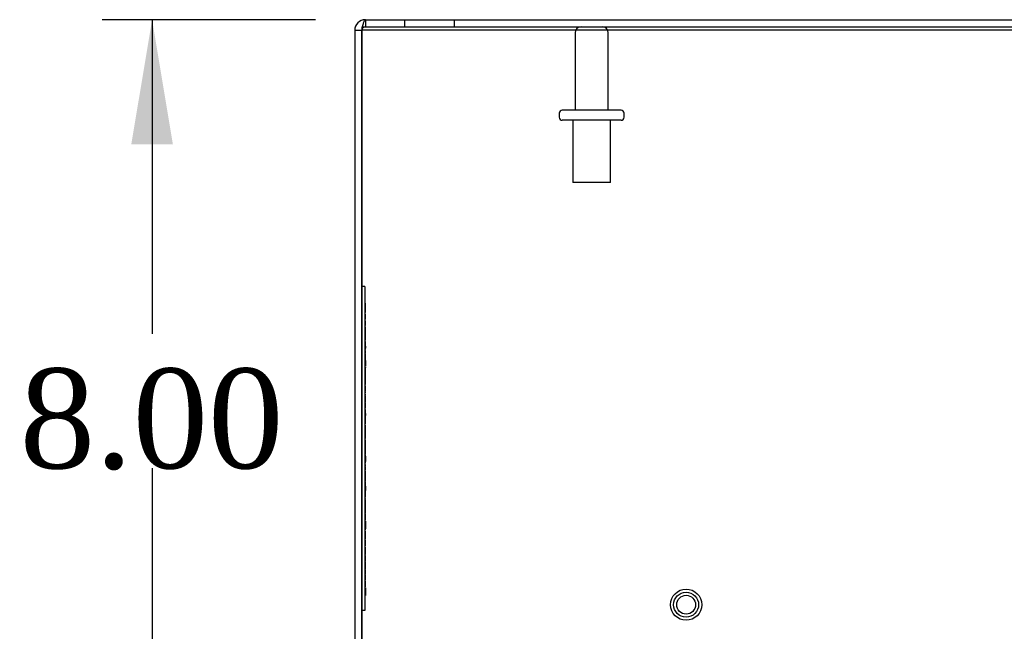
# Model space of a CAD drawing. Header units: inches. Extents: x 1 to 240, y -1 to 159.
# Tile 14 of 24: x 63 to 72, y 137 to 143. Entities that reach past the tile are written whole.
import ezdxf
from ezdxf.enums import TextEntityAlignment as Align
from ezdxf.lldxf.tags import DXFTag

# ---------------------------------------------------------------- set-up
doc = ezdxf.new("R2010")
doc.units = ezdxf.units.IN
doc.header["$MEASUREMENT"] = 0
for name, color, linetype in [('COM70706-7', 7, 'Continuous'), ('COM70709-4', 7, 'Continuous'), ('Default', 7, 'Continuous'), ('LAB86820', 7, 'Continuous'), ('STD26089', 7, 'Continuous'), ('STD26258', 7, 'Continuous')]:
    doc.layers.add(name, color=color, linetype=linetype)
doc.styles.add('SEACAD_Times_New_Roman', font='times.ttf')
tags = doc.linetypes.add('HIDDEN2', pattern=[0.1875, 0.125, -0.0625]).pattern_tags.tags
tags[6:7] = [DXFTag(74, 4), DXFTag(75, 0), DXFTag(340, '0'), DXFTag(46, 0.0), DXFTag(50, 0.0), DXFTag(44, 0.0), DXFTag(45, 0.0)]
tags[4:5] = [DXFTag(74, 4), DXFTag(75, 0), DXFTag(340, '0'), DXFTag(46, 0.0), DXFTag(50, 0.0), DXFTag(44, 0.0), DXFTag(45, 0.0)]
doc.dimstyles.new('HAMMOND_(STH_-_240x160)', dxfattribs={"dimtxt": 1, "dimasz": 1.25, "dimexe": 0.5, "dimexo": 0.5, "dimgap": 0.25, "dimtad": 0, "dimtih": 1, "dimtoh": 1, "dimzin": 0, "dimdsep": 46, "dimtxsty": 'SEACAD_Times_New_Roman', "dimblk1": '_SE_FILLED', "dimblk2": '_SE_FILLED', "dimsah": 1, "dimcen": 0.5, "dimadec": 0, "dimazin": 0, "dimtfac": 0.8, "dimtofl": 0, "dimtmove": 0, "dimatfit": 3, "dimfxl": 1, "dimtolj": 1, "dimtzin": 0, "dimarcsym": 0})

# ---------------------------------------------------------------- blocks, each defined once
blk = doc.blocks.new('SE3')
at = {"layer": 'COM70706-7', "color": 7, "linetype": 'Continuous'}
for p, q in [((66.0739, 142.9408), (89.8579, 142.9408)), ((66.0739, 142.9408), (66.0739, 142.8688)), ((66.0379, 142.8328), (65.9659, 142.8328)), ((65.9659, 142.8328), (65.9659, 135.0488)), ((66.0739, 142.8688), (89.8579, 142.8688))]:
    blk.add_line(p, q, dxfattribs=at)
at = {"layer": 'COM70706-7', "color": 7, "linetype": 'HIDDEN2'}
for p, q in [((66.4659, 142.9408), (66.4659, 142.8688)), ((66.9659, 142.8688), (66.9659, 142.9408)), ((66.0381, 135.1546), (66.0381, 142.8328))]:
    blk.add_line(p, q, dxfattribs=at)
at = {"layer": 'COM70706-7', "color": 7, "linetype": 'Continuous'}
blk.add_arc((66.0739, 142.8328), 0.108, 90, 180, dxfattribs=at)
at = {"layer": 'COM70706-7', "color": 7, "linetype": 'HIDDEN2'}
blk.add_arc((66.0739, 142.8328), 0.036, 90, 180, dxfattribs=at)
blk.add_open_spline([(66.0381, 142.8328), (66.041, 142.8469), (66.044, 142.861), (66.05, 142.8871), (66.053, 142.8991), (66.059, 142.9191), (66.062, 142.9271), (66.068, 142.9379), (66.071, 142.9408), (66.0739, 142.9408)], degree=3, knots=[0, 0, 0, 0, 0.25, 0.25, 0.5, 0.5, 0.75, 0.75, 1, 1, 1, 1], dxfattribs=at)
at = {"layer": 'COM70709-4', "color": 7, "linetype": 'Continuous'}
for p, q in [((66.0379, 142.8702), (66.0379, 142.8398)), ((66.0379, 142.8398), (89.8939, 142.8398)), ((66.0379, 142.8398), (66.0379, 135.1551))]:
    blk.add_line(p, q, dxfattribs=at)
at = {"layer": 'COM70709-4', "color": 7, "linetype": 'HIDDEN2'}
blk.add_line((66.0379, 142.8702), (89.8939, 142.8702), dxfattribs=at)
at = {"layer": 'LAB86820', "color": 7, "linetype": 'HIDDEN2'}
for p, q in [((66.0679, 140.2628), (66.0379, 140.2628)), ((66.0679, 140.2628), (66.0679, 137.0128)), ((66.0736, 140.0985), (66.0673, 140.0985)), ((66.0673, 140.0405), (66.0736, 140.0405)), ((66.0729, 140.0985), (66.0679, 140.0985)), ((66.0729, 140.0982), (66.0679, 140.0982)), ((66.0729, 140.0873), (66.0679, 140.0873)), ((66.0729, 140.0872), (66.0679, 140.0872)), ((66.0729, 140.0522), (66.0679, 140.0522)), ((66.0729, 140.0516), (66.0679, 140.0516)), ((66.0729, 140.0377), (66.0679, 140.0377)), ((66.0729, 140.0339), (66.0679, 140.0339)), ((66.0729, 140.0405), (66.0729, 140.0985)), ((66.0729, 140.0134), (66.0729, 140.0377)), ((66.0673, 139.936), (66.0679, 139.936)), ((66.0729, 140.0144), (66.0679, 140.0144)), ((66.0729, 140.0134), (66.0679, 140.0134)), ((66.0729, 140.0038), (66.0679, 140.0038)), ((66.0729, 139.9871), (66.0679, 139.9871)), ((66.0729, 139.9777), (66.0679, 139.9777)), ((66.0729, 139.9764), (66.0679, 139.9764)), ((66.0729, 139.9466), (66.0679, 139.9466)), ((66.0729, 139.936), (66.0679, 139.936)), ((66.0729, 140.0038), (66.0729, 140.0134)), ((66.0729, 139.9764), (66.0729, 139.9871)), ((66.0729, 139.9466), (66.0729, 139.9764)), ((66.0729, 139.936), (66.0729, 139.9466)), ((66.0729, 139.936), (66.0736, 139.936)), ((66.0736, 139.9236), (66.0673, 139.9236)), ((66.0736, 139.9125), (66.0673, 139.9125)), ((66.0673, 139.8833), (66.0736, 139.8833)), ((66.0673, 139.8729), (66.0736, 139.8729)), ((66.0736, 139.8627), (66.0673, 139.8627)), ((66.0736, 139.8517), (66.0673, 139.8517)), ((66.0736, 139.8426), (66.0673, 139.8426)), ((66.0729, 139.9211), (66.0679, 139.9211)), ((66.0729, 139.9107), (66.0679, 139.9107)), ((66.0729, 139.8817), (66.0679, 139.8817)), ((66.0729, 139.8711), (66.0679, 139.8711)), ((66.0729, 139.8602), (66.0679, 139.8602)), ((66.0729, 139.8498), (66.0679, 139.8498)), ((66.0729, 139.8401), (66.0679, 139.8401)), ((66.0729, 139.8729), (66.0729, 139.9211)), ((66.0729, 139.8121), (66.0729, 139.8602)), ((66.0729, 139.7919), (66.0729, 139.8401)), ((66.0736, 139.8315), (66.0673, 139.8315)), ((66.0673, 139.8225), (66.0736, 139.8225)), ((66.0673, 139.8121), (66.0736, 139.8121)), ((66.0673, 139.8023), (66.0736, 139.8023)), ((66.0673, 139.7919), (66.0736, 139.7919)), ((66.0673, 139.7467), (66.0679, 139.7467)), ((66.0729, 139.8297), (66.0679, 139.8297)), ((66.0729, 139.8208), (66.0679, 139.8208)), ((66.0729, 139.8102), (66.0679, 139.8102)), ((66.0729, 139.8007), (66.0679, 139.8007)), ((66.0729, 139.7978), (66.0679, 139.7978)), ((66.0729, 139.7901), (66.0679, 139.7901)), ((66.0729, 139.7884), (66.0679, 139.7884)), ((66.0729, 139.7871), (66.0679, 139.7871)), ((66.0729, 139.778), (66.0679, 139.778)), ((66.0729, 139.7674), (66.0679, 139.7674)), ((66.0729, 139.7573), (66.0679, 139.7573)), ((66.0729, 139.7467), (66.0679, 139.7467)), ((66.0729, 139.7871), (66.0729, 139.7901)), ((66.0729, 139.7573), (66.0729, 139.7871)), ((66.0729, 139.7364), (66.0729, 139.778)), ((66.0729, 139.7467), (66.0736, 139.7467)), ((66.0736, 139.7343), (66.0673, 139.7343)), ((66.0736, 139.7232), (66.0673, 139.7232)), ((66.0736, 139.7143), (66.0673, 139.7143)), ((66.0736, 139.7033), (66.0673, 139.7033)), ((66.0673, 139.6863), (66.0736, 139.6863)), ((66.0673, 139.6753), (66.0736, 139.6753)), ((66.0673, 139.6663), (66.0736, 139.6663)), ((66.0736, 139.6663), (66.0673, 139.6663)), ((66.0673, 139.6553), (66.0736, 139.6553)), ((66.0736, 139.6552), (66.0673, 139.6552)), ((66.0729, 139.7374), (66.0679, 139.7374)), ((66.0729, 139.7364), (66.0679, 139.7364)), ((66.0729, 139.7268), (66.0679, 139.7268)), ((66.0729, 139.6431), (66.0679, 139.6431)), ((66.0729, 139.7268), (66.0729, 139.7364)), ((66.0729, 139.6553), (66.0729, 139.7143)), ((66.0729, 139.6663), (66.0729, 139.6473)), ((66.0729, 139.6325), (66.0729, 139.6431)), ((66.0673, 139.621), (66.0736, 139.621)), ((66.0736, 139.5846), (66.0673, 139.5846)), ((66.0736, 139.5716), (66.0673, 139.5716)), ((66.0673, 139.5519), (66.0736, 139.5519)), ((66.0673, 139.5405), (66.0736, 139.5405)), ((66.0729, 139.6325), (66.0679, 139.6325)), ((66.0729, 139.6233), (66.0679, 139.6233)), ((66.0729, 139.622), (66.0679, 139.622)), ((66.0729, 139.6218), (66.0679, 139.6218)), ((66.0729, 139.6212), (66.0679, 139.6212)), ((66.0729, 139.6114), (66.0679, 139.6114)), ((66.0729, 139.611), (66.0679, 139.611)), ((66.0729, 139.6004), (66.0679, 139.6004)), ((66.0729, 139.5985), (66.0679, 139.5985)), ((66.0729, 139.5924), (66.0679, 139.5924)), ((66.0729, 139.5875), (66.0679, 139.5875)), ((66.0729, 139.5855), (66.0679, 139.5855)), ((66.0729, 139.5852), (66.0679, 139.5852)), ((66.0729, 139.5846), (66.0679, 139.5846)), ((66.0729, 139.5846), (66.0679, 139.5846)), ((66.0729, 139.5745), (66.0679, 139.5745)), ((66.0729, 139.5722), (66.0679, 139.5722)), ((66.0729, 139.5716), (66.0679, 139.5716)), ((66.0729, 139.5715), (66.0679, 139.5715)), ((66.0729, 139.553), (66.0679, 139.553)), ((66.0729, 139.5424), (66.0679, 139.5424)), ((66.0729, 139.611), (66.0729, 139.6218)), ((66.0729, 139.6004), (66.0729, 139.611)), ((66.0729, 139.5924), (66.0729, 139.6004)), ((66.0729, 139.5293), (66.0729, 139.5855)), ((66.0673, 139.5389), (66.0736, 139.5389)), ((66.0673, 139.5275), (66.0736, 139.5275)), ((66.0673, 139.4781), (66.0736, 139.4781)), ((66.0673, 139.4671), (66.0736, 139.4671)), ((66.0673, 139.4642), (66.0736, 139.4642)), ((66.0673, 139.4531), (66.0736, 139.4531)), ((66.0736, 139.4431), (66.0673, 139.4431)), ((66.0729, 139.54), (66.0679, 139.54)), ((66.0729, 139.5293), (66.0679, 139.5293)), ((66.0729, 139.5274), (66.0679, 139.5274)), ((66.0729, 139.5218), (66.0679, 139.5218)), ((66.0729, 139.5208), (66.0679, 139.5208)), ((66.0729, 139.5169), (66.0679, 139.5169)), ((66.0729, 139.5114), (66.0679, 139.5114)), ((66.0729, 139.5103), (66.0679, 139.5103)), ((66.0729, 139.5079), (66.0679, 139.5079)), ((66.0729, 139.5068), (66.0679, 139.5068)), ((66.0729, 139.4975), (66.0679, 139.4975)), ((66.0729, 139.4964), (66.0679, 139.4964)), ((66.0729, 139.454), (66.0679, 139.454)), ((66.0729, 139.4434), (66.0679, 139.4434)), ((66.0729, 139.4431), (66.0679, 139.4431)), ((66.0729, 139.4428), (66.0679, 139.4428)), ((66.0729, 139.5218), (66.0729, 139.5274)), ((66.0729, 139.5208), (66.0729, 139.4671)), ((66.0729, 139.4587), (66.0729, 139.4531)), ((66.0729, 139.4434), (66.0729, 139.454)), ((66.0729, 139.429), (66.0729, 139.4431)), ((66.0736, 139.4034), (66.0673, 139.4034)), ((66.0736, 139.3923), (66.0673, 139.3923)), ((66.0673, 139.3851), (66.0736, 139.3851)), ((66.0673, 139.3578), (66.0736, 139.3578)), ((66.0729, 139.4319), (66.0679, 139.4319)), ((66.0729, 139.4318), (66.0679, 139.4318)), ((66.0729, 139.4267), (66.0679, 139.4267)), ((66.0729, 139.416), (66.0679, 139.416)), ((66.0729, 139.3968), (66.0679, 139.3968)), ((66.0729, 139.3962), (66.0679, 139.3962)), ((66.0729, 139.3752), (66.0679, 139.3752)), ((66.0729, 139.3723), (66.0679, 139.3723)), ((66.0729, 139.3656), (66.0679, 139.3656)), ((66.0729, 139.3629), (66.0679, 139.3629)), ((66.0729, 139.3591), (66.0679, 139.3591)), ((66.0729, 139.3581), (66.0679, 139.3581)), ((66.0729, 139.3488), (66.0679, 139.3488)), ((66.0729, 139.3485), (66.0679, 139.3485)), ((66.0729, 139.416), (66.0729, 139.4267)), ((66.0729, 139.3851), (66.0729, 139.4119)), ((66.0729, 139.3581), (66.0729, 139.4034)), ((66.0729, 139.3485), (66.0729, 139.3581)), ((66.0729, 139.3382), (66.0729, 139.3485)), ((66.0736, 139.339), (66.0673, 139.339)), ((66.0736, 139.3356), (66.0673, 139.3356)), ((66.0736, 139.3246), (66.0673, 139.3246)), ((66.0673, 139.3049), (66.0736, 139.3049)), ((66.0673, 139.2939), (66.0736, 139.2939)), ((66.0673, 139.2901), (66.0736, 139.2901)), ((66.0736, 139.2539), (66.0673, 139.2539)), ((66.0729, 139.3388), (66.0679, 139.3388)), ((66.0729, 139.3382), (66.0679, 139.3382)), ((66.0729, 139.2913), (66.0679, 139.2913)), ((66.0729, 139.2902), (66.0679, 139.2902)), ((66.0729, 139.2807), (66.0679, 139.2807)), ((66.0729, 139.2678), (66.0679, 139.2678)), ((66.0729, 139.2568), (66.0679, 139.2568)), ((66.0729, 139.2545), (66.0679, 139.2545)), ((66.0729, 139.2539), (66.0679, 139.2539)), ((66.0729, 139.2538), (66.0679, 139.2538)), ((66.0729, 139.2477), (66.0679, 139.2477)), ((66.0729, 139.2902), (66.0729, 139.3356)), ((66.0729, 139.2807), (66.0729, 139.2902)), ((66.0729, 139.2116), (66.0729, 139.2678)), ((66.0673, 139.2212), (66.0736, 139.2212)), ((66.0673, 139.2098), (66.0736, 139.2098)), ((66.0736, 139.1841), (66.0673, 139.1841)), ((66.0736, 139.173), (66.0673, 139.173)), ((66.0729, 139.2371), (66.0679, 139.2371)), ((66.0729, 139.2223), (66.0679, 139.2223)), ((66.0729, 139.2116), (66.0679, 139.2116)), ((66.0729, 139.2071), (66.0679, 139.2071)), ((66.0729, 139.2061), (66.0679, 139.2061)), ((66.0729, 139.1965), (66.0679, 139.1965)), ((66.0729, 139.1665), (66.0679, 139.1665)), ((66.0729, 139.1662), (66.0679, 139.1662)), ((66.0729, 139.1553), (66.0679, 139.1553)), ((66.0729, 139.1551), (66.0679, 139.1551)), ((66.0729, 139.1965), (66.0729, 139.2061)), ((66.0729, 139.1748), (66.0729, 139.1841)), ((66.0729, 139.1086), (66.0729, 139.1666)), ((66.0673, 139.1361), (66.0736, 139.1361)), ((66.0673, 139.125), (66.0736, 139.125)), ((66.0673, 139.1086), (66.0736, 139.1086)), ((66.0729, 139.1202), (66.0679, 139.1202)), ((66.0729, 139.1196), (66.0679, 139.1196)), ((66.0729, 139.1128), (66.0679, 139.1128)), ((66.0729, 139.1022), (66.0679, 139.1022)), ((66.0729, 139.0957), (66.0679, 139.0957)), ((66.0729, 139.093), (66.0679, 139.093)), ((66.0729, 139.0916), (66.0679, 139.0916)), ((66.0729, 139.0851), (66.0679, 139.0851)), ((66.0729, 139.0807), (66.0679, 139.0807)), ((66.0729, 139.0701), (66.0679, 139.0701)), ((66.0729, 139.0622), (66.0679, 139.0622)), ((66.0729, 139.0552), (66.0679, 139.0552)), ((66.0729, 139.0551), (66.0679, 139.0551)), ((66.0729, 139.054), (66.0679, 139.054)), ((66.0729, 139.1022), (66.0729, 139.1128)), ((66.0729, 139.054), (66.0729, 139.0957)), ((66.0729, 139.0444), (66.0729, 139.054)), ((66.0736, 139.0413), (66.0673, 139.0413)), ((66.0736, 139.032), (66.0673, 139.032)), ((66.0736, 139.0209), (66.0673, 139.0209)), ((66.0673, 139.0087), (66.0736, 139.0087)), ((66.0673, 138.9972), (66.0736, 138.9972)), ((66.0673, 138.984), (66.0736, 138.984)), ((66.0673, 138.973), (66.0736, 138.973)), ((66.0729, 139.0444), (66.0679, 139.0444)), ((66.0729, 139.0442), (66.0679, 139.0442)), ((66.0729, 139.042), (66.0679, 139.042)), ((66.0729, 139.0413), (66.0679, 139.0413)), ((66.0729, 139.0413), (66.0679, 139.0413)), ((66.0729, 139.0097), (66.0679, 139.0097)), ((66.0729, 138.9991), (66.0679, 138.9991)), ((66.0729, 138.9915), (66.0679, 138.9915)), ((66.0729, 138.9905), (66.0679, 138.9905)), ((66.0729, 138.9811), (66.0679, 138.9811)), ((66.0729, 138.9801), (66.0679, 138.9801)), ((66.0729, 138.9658), (66.0679, 138.9658)), ((66.0729, 138.9644), (66.0679, 138.9644)), ((66.0729, 138.9508), (66.0679, 138.9508)), ((66.0729, 138.973), (66.0729, 139.032)), ((66.0729, 138.9905), (66.0729, 138.97)), ((66.0729, 138.9644), (66.0729, 138.9658)), ((66.0729, 138.9023), (66.0729, 138.9644)), ((66.0673, 138.9478), (66.0736, 138.9478)), ((66.0673, 138.9368), (66.0736, 138.9368)), ((66.0736, 138.8729), (66.0673, 138.8729)), ((66.0736, 138.8619), (66.0673, 138.8619)), ((66.0736, 138.8527), (66.0673, 138.8527)), ((66.0729, 138.9237), (66.0679, 138.9237)), ((66.0729, 138.9131), (66.0679, 138.9131)), ((66.0729, 138.9104), (66.0679, 138.9104)), ((66.0729, 138.9023), (66.0679, 138.9023)), ((66.0729, 138.8972), (66.0679, 138.8972)), ((66.0729, 138.8963), (66.0679, 138.8963)), ((66.0729, 138.8858), (66.0679, 138.8858)), ((66.0729, 138.8972), (66.0729, 138.9018)), ((66.0729, 138.8858), (66.0729, 138.8963)), ((66.0729, 138.8276), (66.0729, 138.8729)), ((66.0729, 138.8121), (66.0729, 138.8527)), ((66.0673, 138.8274), (66.0736, 138.8274)), ((66.0736, 138.8053), (66.0673, 138.8053)), ((66.0736, 138.7943), (66.0673, 138.7943)), ((66.0736, 138.7888), (66.0673, 138.7888)), ((66.0736, 138.7778), (66.0673, 138.7778)), ((66.0673, 138.7598), (66.0736, 138.7598)), ((66.0729, 138.8421), (66.0679, 138.8421)), ((66.0729, 138.8286), (66.0679, 138.8286)), ((66.0729, 138.8276), (66.0679, 138.8276)), ((66.0729, 138.818), (66.0679, 138.818)), ((66.0729, 138.8121), (66.0679, 138.8121)), ((66.0729, 138.8015), (66.0679, 138.8015)), ((66.0729, 138.7864), (66.0679, 138.7864)), ((66.0729, 138.7759), (66.0679, 138.7759)), ((66.0729, 138.761), (66.0679, 138.761)), ((66.0729, 138.76), (66.0679, 138.76)), ((66.0729, 138.8015), (66.0729, 138.8121)), ((66.0729, 138.76), (66.0729, 138.8053)), ((66.0729, 138.7382), (66.0729, 138.7864)), ((66.0673, 138.7486), (66.0736, 138.7486)), ((66.0673, 138.7382), (66.0736, 138.7382)), ((66.0736, 138.7236), (66.0673, 138.7236)), ((66.0736, 138.7137), (66.0673, 138.7137)), ((66.0673, 138.691), (66.0736, 138.691)), ((66.0673, 138.681), (66.0736, 138.681)), ((66.0673, 138.6795), (66.0736, 138.6795)), ((66.0673, 138.6696), (66.0736, 138.6696)), ((66.0729, 138.7504), (66.0679, 138.7504)), ((66.0729, 138.7469), (66.0679, 138.7469)), ((66.0729, 138.7375), (66.0679, 138.7375)), ((66.0729, 138.7363), (66.0679, 138.7363)), ((66.0729, 138.7275), (66.0679, 138.7275)), ((66.0729, 138.7265), (66.0679, 138.7265)), ((66.0729, 138.7243), (66.0679, 138.7243)), ((66.0729, 138.7236), (66.0679, 138.7236)), ((66.0729, 138.7236), (66.0679, 138.7236)), ((66.0729, 138.7166), (66.0679, 138.7166)), ((66.0729, 138.7143), (66.0679, 138.7143)), ((66.0729, 138.7137), (66.0679, 138.7137)), ((66.0729, 138.7136), (66.0679, 138.7136)), ((66.0729, 138.692), (66.0679, 138.692)), ((66.0729, 138.6821), (66.0679, 138.6821)), ((66.0729, 138.6814), (66.0679, 138.6814)), ((66.0729, 138.6714), (66.0679, 138.6714)), ((66.0729, 138.6695), (66.0679, 138.6695)), ((66.0729, 138.6667), (66.0679, 138.6667)), ((66.0729, 138.66), (66.0679, 138.66)), ((66.0729, 138.6573), (66.0679, 138.6573)), ((66.0729, 138.6565), (66.0679, 138.6565)), ((66.0729, 138.7347), (66.0729, 138.7375)), ((66.0729, 138.6714), (66.0729, 138.7275)), ((66.0729, 138.6573), (66.0729, 138.6695)), ((66.0729, 138.6459), (66.0729, 138.6565)), ((66.0736, 138.6333), (66.0673, 138.6333)), ((66.0736, 138.6222), (66.0673, 138.6222)), ((66.0673, 138.5877), (66.0736, 138.5877)), ((66.0736, 138.564), (66.0673, 138.564)), ((66.0729, 138.6459), (66.0679, 138.6459)), ((66.0729, 138.6432), (66.0679, 138.6432)), ((66.0729, 138.6326), (66.0679, 138.6326)), ((66.0729, 138.5925), (66.0679, 138.5925)), ((66.0729, 138.5889), (66.0679, 138.5889)), ((66.0729, 138.5888), (66.0679, 138.5888)), ((66.0729, 138.5879), (66.0679, 138.5879)), ((66.0729, 138.5783), (66.0679, 138.5783)), ((66.0729, 138.5693), (66.0679, 138.5693)), ((66.0729, 138.5682), (66.0679, 138.5682)), ((66.0729, 138.5614), (66.0679, 138.5614)), ((66.0729, 138.5587), (66.0679, 138.5587)), ((66.0729, 138.6326), (66.0729, 138.6432)), ((66.0729, 138.5879), (66.0729, 138.6333)), ((66.0729, 138.5783), (66.0729, 138.5879)), ((66.0729, 138.5682), (66.0729, 138.573)), ((66.0729, 138.5587), (66.0729, 138.5682)), ((66.0729, 138.564), (66.0729, 138.5093)), ((66.0729, 138.4983), (66.0729, 138.5614)), ((66.0736, 138.553), (66.0673, 138.553)), ((66.0673, 138.5093), (66.0736, 138.5093)), ((66.0673, 138.4983), (66.0736, 138.4983)), ((66.0673, 138.4909), (66.0679, 138.4909)), ((66.0736, 138.4786), (66.0673, 138.4786)), ((66.0736, 138.4676), (66.0673, 138.4676)), ((66.0729, 138.5503), (66.0679, 138.5503)), ((66.0729, 138.5419), (66.0679, 138.5419)), ((66.0729, 138.5325), (66.0679, 138.5325)), ((66.0729, 138.5313), (66.0679, 138.5313)), ((66.0729, 138.5058), (66.0679, 138.5058)), ((66.0729, 138.5015), (66.0679, 138.5015)), ((66.0729, 138.495), (66.0679, 138.495)), ((66.0729, 138.4909), (66.0679, 138.4909)), ((66.0729, 138.4573), (66.0679, 138.4573)), ((66.0729, 138.5015), (66.0729, 138.5313)), ((66.0729, 138.4909), (66.0729, 138.495)), ((66.0729, 138.4909), (66.0736, 138.4909)), ((66.0729, 138.4664), (66.0729, 138.4786)), ((66.0729, 138.433), (66.0729, 138.4573)), ((66.0673, 138.4307), (66.0736, 138.4307)), ((66.0673, 138.4196), (66.0736, 138.4196)), ((66.0736, 138.4109), (66.0673, 138.4109)), ((66.0736, 138.4106), (66.0673, 138.4106)), ((66.0736, 138.3999), (66.0673, 138.3999)), ((66.0736, 138.3996), (66.0673, 138.3996)), ((66.0673, 138.3651), (66.0736, 138.3651)), ((66.0673, 138.3629), (66.0736, 138.3629)), ((66.0729, 138.4535), (66.0679, 138.4535)), ((66.0729, 138.434), (66.0679, 138.434)), ((66.0729, 138.433), (66.0679, 138.433)), ((66.0729, 138.4233), (66.0679, 138.4233)), ((66.0729, 138.3664), (66.0679, 138.3664)), ((66.0729, 138.3653), (66.0679, 138.3653)), ((66.0729, 138.4233), (66.0729, 138.433)), ((66.0729, 138.3519), (66.0729, 138.4109)), ((66.0673, 138.3519), (66.0736, 138.3519)), ((66.0736, 138.3092), (66.0673, 138.3092)), ((66.0736, 138.262), (66.0673, 138.262)), ((66.0729, 138.3557), (66.0679, 138.3557)), ((66.0729, 138.3521), (66.0679, 138.3521)), ((66.0729, 138.3505), (66.0679, 138.3505)), ((66.0729, 138.3475), (66.0679, 138.3475)), ((66.0729, 138.3353), (66.0679, 138.3353)), ((66.0729, 138.3247), (66.0679, 138.3247)), ((66.0729, 138.3153), (66.0679, 138.3153)), ((66.0729, 138.3091), (66.0679, 138.3091)), ((66.0729, 138.3088), (66.0679, 138.3088)), ((66.0729, 138.298), (66.0679, 138.298)), ((66.0729, 138.2978), (66.0679, 138.2978)), ((66.0729, 138.2719), (66.0679, 138.2719)), ((66.0729, 138.2628), (66.0679, 138.2628)), ((66.0729, 138.2622), (66.0679, 138.2622)), ((66.0729, 138.2619), (66.0679, 138.2619)), ((66.0729, 138.2612), (66.0679, 138.2612)), ((66.0729, 138.3247), (66.0729, 138.3521)), ((66.0729, 138.3153), (66.0729, 138.3247)), ((66.0729, 138.2754), (66.0729, 138.3092)), ((66.0729, 138.2612), (66.0729, 138.2719)), ((66.0729, 138.2612), (66.0729, 138.217)), ((66.0673, 138.2512), (66.0736, 138.2512)), ((66.0736, 138.2416), (66.0673, 138.2416)), ((66.0673, 138.2279), (66.0736, 138.2279)), ((66.0673, 138.217), (66.0736, 138.217)), ((66.0736, 138.2077), (66.0673, 138.2077)), ((66.0673, 138.1836), (66.0736, 138.1836)), ((66.0729, 138.2415), (66.0679, 138.2415)), ((66.0729, 138.2412), (66.0679, 138.2412)), ((66.0729, 138.2303), (66.0679, 138.2303)), ((66.0729, 138.2302), (66.0679, 138.2302)), ((66.0729, 138.2077), (66.0679, 138.2077)), ((66.0729, 138.2074), (66.0679, 138.2074)), ((66.0729, 138.1965), (66.0679, 138.1965)), ((66.0729, 138.1964), (66.0679, 138.1964)), ((66.0729, 138.1953), (66.0679, 138.1953)), ((66.0729, 138.1946), (66.0679, 138.1946)), ((66.0729, 138.1834), (66.0679, 138.1834)), ((66.0729, 138.1818), (66.0679, 138.1818)), ((66.0729, 138.1788), (66.0679, 138.1788)), ((66.0729, 138.1666), (66.0679, 138.1666)), ((66.0729, 138.1614), (66.0679, 138.1614)), ((66.0729, 138.1608), (66.0679, 138.1608)), ((66.0729, 138.2512), (66.0729, 138.2551)), ((66.0729, 138.2073), (66.0729, 138.2416)), ((66.0729, 138.1498), (66.0729, 138.2077)), ((66.0729, 138.1836), (66.0729, 138.191)), ((66.0673, 138.1498), (66.0736, 138.1498)), ((66.0729, 138.156), (66.0679, 138.156)), ((66.0729, 138.1466), (66.0679, 138.1466)), ((66.0729, 138.1373), (66.0679, 138.1373)), ((66.0729, 138.1369), (66.0679, 138.1369)), ((66.0729, 138.1266), (66.0679, 138.1266)), ((66.0729, 138.1263), (66.0679, 138.1263)), ((66.0729, 138.1224), (66.0679, 138.1224)), ((66.0729, 138.1208), (66.0679, 138.1208)), ((66.0729, 138.1179), (66.0679, 138.1179)), ((66.0729, 138.1175), (66.0679, 138.1175)), ((66.0729, 138.116), (66.0679, 138.116)), ((66.0729, 138.1056), (66.0679, 138.1056)), ((66.0729, 138.1052), (66.0679, 138.1052)), ((66.0729, 138.095), (66.0679, 138.095)), ((66.0729, 138.0946), (66.0679, 138.0946)), ((66.0729, 138.0866), (66.0679, 138.0866)), ((66.0729, 138.0862), (66.0679, 138.0862)), ((66.0729, 138.0856), (66.0679, 138.0856)), ((66.0729, 138.0825), (66.0679, 138.0825)), ((66.0729, 138.0762), (66.0679, 138.0762)), ((66.0729, 138.0657), (66.0679, 138.0657)), ((66.0729, 138.063), (66.0679, 138.063)), ((66.0729, 138.0619), (66.0679, 138.0619)), ((66.0729, 138.1369), (66.0729, 138.1373)), ((66.0729, 138.1263), (66.0729, 138.1369)), ((66.0729, 138.095), (66.0729, 138.1224)), ((66.0729, 138.0856), (66.0729, 138.095)), ((66.0729, 138.0805), (66.0729, 138.0862)), ((66.0729, 138.0657), (66.0729, 138.0762)), ((66.0729, 138.0565), (66.0729, 138.0619)), ((66.0736, 138.0392), (66.0673, 138.0392)), ((66.0673, 137.9813), (66.0736, 137.9813)), ((66.0736, 137.9783), (66.0673, 137.9783)), ((66.0729, 138.0565), (66.0679, 138.0565)), ((66.0729, 138.055), (66.0679, 138.055)), ((66.0729, 138.0523), (66.0679, 138.0523)), ((66.0729, 138.0442), (66.0679, 138.0442)), ((66.0729, 138.0392), (66.0679, 138.0392)), ((66.0729, 138.0389), (66.0679, 138.0389)), ((66.0729, 138.0336), (66.0679, 138.0336)), ((66.0729, 138.028), (66.0679, 138.028)), ((66.0729, 138.0279), (66.0679, 138.0279)), ((66.0729, 138.0256), (66.0679, 138.0256)), ((66.0729, 138.0254), (66.0679, 138.0254)), ((66.0729, 138.0217), (66.0679, 138.0217)), ((66.0729, 138.0022), (66.0679, 138.0022)), ((66.0729, 138.0011), (66.0679, 138.0011)), ((66.0729, 137.9929), (66.0679, 137.9929)), ((66.0729, 137.9923), (66.0679, 137.9923)), ((66.0729, 137.9915), (66.0679, 137.9915)), ((66.0729, 137.9782), (66.0679, 137.9782)), ((66.0729, 137.9779), (66.0679, 137.9779)), ((66.0729, 137.9756), (66.0679, 137.9756)), ((66.0729, 137.9745), (66.0679, 137.9745)), ((66.0729, 137.967), (66.0679, 137.967)), ((66.0729, 137.9669), (66.0679, 137.9669)), ((66.0729, 137.9652), (66.0679, 137.9652)), ((66.0729, 137.9641), (66.0679, 137.9641)), ((66.0729, 138.055), (66.0729, 138.0565)), ((66.0729, 138.0442), (66.0729, 138.055)), ((66.0729, 138.0336), (66.0729, 138.0442)), ((66.0729, 138.0377), (66.0729, 138.0392)), ((66.0729, 138.0256), (66.0729, 138.0336)), ((66.0729, 138.0011), (66.0729, 138.0254)), ((66.0729, 137.9915), (66.0729, 138.0011)), ((66.0729, 137.9813), (66.0729, 137.985)), ((66.0729, 137.9203), (66.0729, 137.9783)), ((66.0673, 137.9319), (66.0736, 137.9319)), ((66.0673, 137.9208), (66.0736, 137.9208)), ((66.0673, 137.9203), (66.0736, 137.9203)), ((66.0729, 137.9319), (66.0679, 137.9319)), ((66.0729, 137.9313), (66.0679, 137.9313)), ((66.0729, 137.9109), (66.0679, 137.9109)), ((66.0729, 137.9094), (66.0679, 137.9094)), ((66.0729, 137.8994), (66.0679, 137.8994)), ((66.0729, 137.8982), (66.0679, 137.8982)), ((66.0729, 137.8739), (66.0679, 137.8739)), ((66.0729, 137.8633), (66.0679, 137.8633)), ((66.0729, 137.9094), (66.0729, 137.8341)), ((66.0729, 137.8322), (66.0729, 137.8739)), ((66.0673, 137.846), (66.0736, 137.846)), ((66.0673, 137.8341), (66.0736, 137.8341)), ((66.0736, 137.8102), (66.0673, 137.8102)), ((66.0736, 137.7992), (66.0673, 137.7992)), ((66.0729, 137.8332), (66.0679, 137.8332)), ((66.0729, 137.8322), (66.0679, 137.8322)), ((66.0729, 137.8227), (66.0679, 137.8227)), ((66.0729, 137.7859), (66.0679, 137.7859)), ((66.0729, 137.7753), (66.0679, 137.7753)), ((66.0729, 137.8227), (66.0729, 137.8322)), ((66.0729, 137.7512), (66.0729, 137.8102)), ((66.0729, 137.7443), (66.0729, 137.7859)), ((66.0673, 137.7622), (66.0736, 137.7622)), ((66.0673, 137.7512), (66.0736, 137.7512)), ((66.0736, 137.7089), (66.0673, 137.7089)), ((66.0673, 137.6742), (66.0736, 137.6742)), ((66.0736, 137.6673), (66.0673, 137.6673)), ((66.0729, 137.7453), (66.0679, 137.7453)), ((66.0729, 137.7443), (66.0679, 137.7443)), ((66.0729, 137.7389), (66.0679, 137.7389)), ((66.0729, 137.7347), (66.0679, 137.7347)), ((66.0729, 137.7283), (66.0679, 137.7283)), ((66.0729, 137.7191), (66.0679, 137.7191)), ((66.0729, 137.7187), (66.0679, 137.7187)), ((66.0729, 137.7177), (66.0679, 137.7177)), ((66.0729, 137.7091), (66.0679, 137.7091)), ((66.0729, 137.7081), (66.0679, 137.7081)), ((66.0729, 137.7069), (66.0679, 137.7069)), ((66.0729, 137.6963), (66.0679, 137.6963)), ((66.0729, 137.6883), (66.0679, 137.6883)), ((66.0729, 137.6811), (66.0679, 137.6811)), ((66.0729, 137.6756), (66.0679, 137.6756)), ((66.0729, 137.6701), (66.0679, 137.6701)), ((66.0729, 137.6679), (66.0679, 137.6679)), ((66.0729, 137.6673), (66.0679, 137.6673)), ((66.0729, 137.6672), (66.0679, 137.6672)), ((66.0679, 137.6656), (66.0729, 137.6656)), ((66.0729, 137.6652), (66.0679, 137.6652)), ((66.0729, 137.7347), (66.0729, 137.7443)), ((66.0729, 137.7283), (66.0729, 137.7347)), ((66.0729, 137.7187), (66.0729, 137.7191)), ((66.0729, 137.7091), (66.0729, 137.7187)), ((66.0729, 137.6632), (66.0729, 137.7091)), ((66.0729, 137.7069), (66.0729, 137.7091)), ((66.0729, 137.6786), (66.0729, 137.6811)), ((66.0673, 137.6632), (66.0736, 137.6632)), ((66.0673, 137.6346), (66.0736, 137.6346)), ((66.0736, 137.6275), (66.0673, 137.6275)), ((66.0673, 137.6232), (66.0736, 137.6232)), ((66.0736, 137.6165), (66.0673, 137.6165)), ((66.0673, 137.5873), (66.0736, 137.5873)), ((66.0673, 137.5769), (66.0736, 137.5769)), ((66.0729, 137.651), (66.0679, 137.651)), ((66.0729, 137.6404), (66.0679, 137.6404)), ((66.0729, 137.6356), (66.0679, 137.6356)), ((66.0729, 137.625), (66.0679, 137.625)), ((66.0729, 137.625), (66.0679, 137.625)), ((66.0729, 137.6203), (66.0679, 137.6203)), ((66.0729, 137.6166), (66.0679, 137.6166)), ((66.0729, 137.6146), (66.0679, 137.6146)), ((66.0729, 137.597), (66.0679, 137.597)), ((66.0729, 137.596), (66.0679, 137.596)), ((66.0729, 137.5864), (66.0679, 137.5864)), ((66.0729, 137.5856), (66.0679, 137.5856)), ((66.0729, 137.575), (66.0679, 137.575)), ((66.0729, 137.5694), (66.0679, 137.5694)), ((66.0729, 137.6404), (66.0729, 137.651)), ((66.0729, 137.625), (66.0729, 137.6374)), ((66.0729, 137.5769), (66.0729, 137.625)), ((66.0736, 137.5662), (66.0673, 137.5662)), ((66.0673, 137.5185), (66.0679, 137.5185)), ((66.0673, 137.5082), (66.0736, 137.5082)), ((66.0736, 137.4972), (66.0673, 137.4972)), ((66.0736, 137.4928), (66.0673, 137.4928)), ((66.0736, 137.492), (66.0673, 137.492)), ((66.0736, 137.4854), (66.0673, 137.4854)), ((66.0729, 137.5662), (66.0679, 137.5662)), ((66.0729, 137.5659), (66.0679, 137.5659)), ((66.0729, 137.5601), (66.0679, 137.5601)), ((66.0729, 137.5589), (66.0679, 137.5589)), ((66.0729, 137.555), (66.0679, 137.555)), ((66.0729, 137.5549), (66.0679, 137.5549)), ((66.0729, 137.529), (66.0679, 137.529)), ((66.0729, 137.5199), (66.0679, 137.5199)), ((66.0729, 137.5193), (66.0679, 137.5193)), ((66.0729, 137.5185), (66.0679, 137.5185)), ((66.0729, 137.5027), (66.0679, 137.5027)), ((66.0729, 137.493), (66.0679, 137.493)), ((66.0729, 137.492), (66.0679, 137.492)), ((66.0729, 137.5082), (66.0729, 137.5662)), ((66.0729, 137.529), (66.0729, 137.5589)), ((66.0729, 137.5185), (66.0736, 137.5185)), ((66.0729, 137.493), (66.0729, 137.5027)), ((66.0729, 137.4254), (66.0729, 137.4972)), ((66.0673, 137.4581), (66.0736, 137.4581)), ((66.0673, 137.4471), (66.0736, 137.4471)), ((66.0729, 137.4595), (66.0679, 137.4595)), ((66.0679, 137.4495), (66.0729, 137.4495)), ((66.0729, 137.4491), (66.0679, 137.4491)), ((66.0729, 137.4368), (66.0679, 137.4368)), ((66.0729, 137.4349), (66.0679, 137.4349)), ((66.0729, 137.4254), (66.0679, 137.4254)), ((66.0729, 137.4243), (66.0679, 137.4243)), ((66.0729, 137.4204), (66.0679, 137.4204)), ((66.0729, 137.4188), (66.0679, 137.4188)), ((66.0729, 137.4159), (66.0679, 137.4159)), ((66.0729, 137.4036), (66.0679, 137.4036)), ((66.0679, 137.393), (66.0729, 137.393)), ((66.0729, 137.3836), (66.0679, 137.3836)), ((66.0729, 137.3741), (66.0679, 137.3741)), ((66.0729, 137.393), (66.0729, 137.4204)), ((66.0729, 137.3836), (66.0729, 137.393)), ((66.0729, 137.3324), (66.0729, 137.3741)), ((66.0736, 137.3104), (66.0673, 137.3104)), ((66.0736, 137.2993), (66.0673, 137.2993)), ((66.0729, 137.3635), (66.0679, 137.3635)), ((66.0729, 137.3335), (66.0679, 137.3335)), ((66.0729, 137.3324), (66.0679, 137.3324)), ((66.0729, 137.3228), (66.0679, 137.3228)), ((66.0729, 137.3228), (66.0729, 137.3324)), ((66.0729, 137.2513), (66.0729, 137.3104)), ((66.0673, 137.2624), (66.0736, 137.2624)), ((66.0673, 137.2513), (66.0736, 137.2513)), ((66.0673, 137.1774), (66.0736, 137.1774)), ((66.0729, 137.2424), (66.0679, 137.2424)), ((66.0729, 137.241), (66.0679, 137.241)), ((66.0729, 137.231), (66.0679, 137.231)), ((66.0729, 137.2297), (66.0679, 137.2297)), ((66.0729, 137.241), (66.0729, 137.1656)), ((66.0673, 137.1656), (66.0736, 137.1656)), ((66.0679, 137.0128), (66.0379, 137.0128))]:
    blk.add_line(p, q, dxfattribs=at)
at = {"layer": 'STD26089', "color": 7, "linetype": 'HIDDEN2'}
for p, q in [((68.1749, 142.8088), (68.1749, 142.0318)), ((68.5069, 142.0318), (68.5069, 142.8088)), ((68.6359, 142.0318), (68.0459, 142.0318)), ((68.0159, 142.0018), (68.0159, 141.9618)), ((68.6359, 141.9318), (68.0459, 141.9318)), ((68.1534, 141.9318), (68.1534, 141.3068)), ((68.5284, 141.3068), (68.5284, 141.9318)), ((68.6659, 141.9618), (68.6659, 142.0018)), ((68.5284, 141.3068), (68.1534, 141.3068))]:
    blk.add_line(p, q, dxfattribs=at)
for centre, radius, start, end in [((68.2349, 142.8088), 0.06, 90, 180), ((68.4469, 142.8088), 0.06, 0, 90), ((68.0459, 142.0018), 0.03, 90, 180), ((68.6359, 142.0018), 0.03, 0, 90), ((68.0459, 141.9618), 0.03, 180, 270), ((68.6359, 141.9618), 0.03, 270, 0)]:
    blk.add_arc(centre, radius, start, end, dxfattribs=at)
at = {"layer": 'STD26258', "color": 7, "linetype": 'HIDDEN2'}
for radius in [0.1562, 0.125, 0.0944]:
    blk.add_circle((69.2879, 137.0728), radius, dxfattribs=at)
blk = doc.blocks.new('DMBLK115')
at = {"layer": 'Default', "linetype": 'Continuous', "transparency": 16777216}
for points in [[(63.7272, 141.6908), (64.1439, 141.6908), (63.9356, 142.9408)], [(63.7272, 136.1908), (63.9356, 134.9408), (64.1439, 136.1908)]]:
    blk.add_hatch(color=7, dxfattribs=at).paths.add_polyline_path(points)
at = {"layer": 'Default', "color": 7, "linetype": 'Continuous', "transparency": 16777216}
for p, q in [((65.5739, 142.9408), (63.4356, 142.9408)), ((63.9356, 142.9408), (63.9356, 139.7908)), ((63.9356, 138.4408), (63.9356, 134.9408)), ((65.5897, 134.9408), (63.4356, 134.9408))]:
    blk.add_line(p, q, dxfattribs=at)
at = {"layer": 'Default', "color": 7, "linetype": 'Continuous', "transparency": 16777216, "style": 'SEACAD_Times_New_Roman'}
blk.add_text('8.00', height=1, dxfattribs=at).set_placement((62.6085, 139.4408), align=Align.TOP_LEFT)
blk = doc.blocks.new('_SE_FILLED')
at = {"color": 0}
blk.add_line((0, 0), (-1, 0), dxfattribs=at)
blk.add_solid([(0, 0), (-1, -0.1665), (-1, 0.1665), (0, 0)], dxfattribs=at)

msp = doc.modelspace()

# ---------------------------------------------------------------- block references
at = {"layer": 'Default'}
msp.add_blockref('SE3', (0, 0), dxfattribs=at)

# ---------------------------------------------------------------- dimensions: what is measured, and where the dimension line sits
at = {"layer": 'Default', "color": 7, "linetype": 'Continuous'}
dim = msp.add_linear_dim(base=(63.9356, 142.9408), p1=(66.0739, 142.9408), p2=(66.0897, 134.9408), angle=270.11298, text='\\A1;<>', dimstyle='HAMMOND_(STH_-_240x160)', dxfattribs=at)
dim.commit()
dim.dimension.update_dxf_attribs({"geometry": 'DMBLK115', "text_midpoint": (63.9356, 138.9408), "dimtype": 161})

doc.saveas('drawing.dxf')
